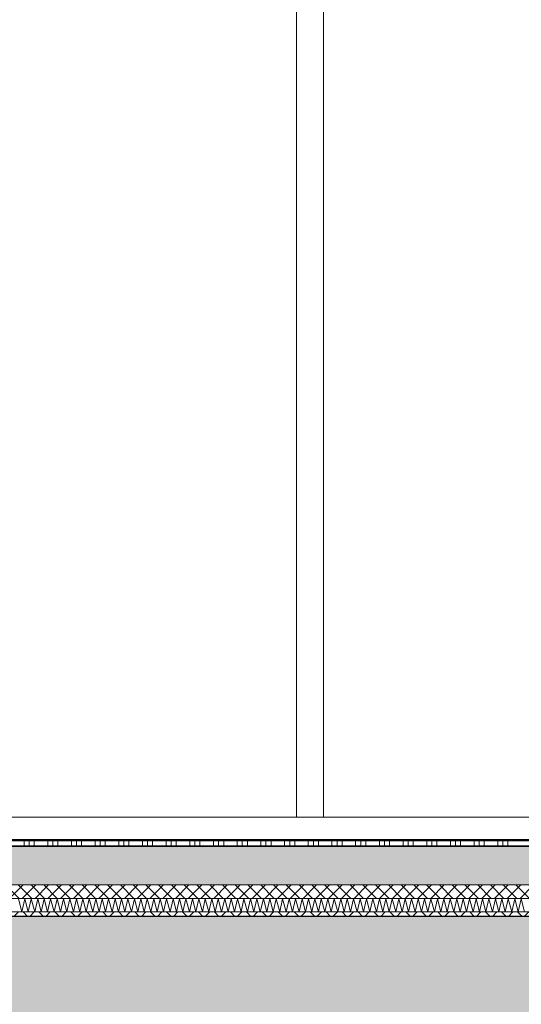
# Model space of a CAD drawing. Header units: metres. Extents: x -16 to 43.7, y -22.2 to 4.
# Tile 47 of 77: x 11.7 to 12.8, y -6.4 to -4.2. Entities that reach past the tile are written whole.
import ezdxf

# ---------------------------------------------------------------- set-up
doc = ezdxf.new("R2010")
doc.units = ezdxf.units.M
doc.header["$MEASUREMENT"] = 0
doc.layers.get('0').update_dxf_attribs({"color": 8, "lineweight": 9})
doc.layers.get('Defpoints').update_dxf_attribs({"color": 8, "lineweight": 9})
for name, color, linetype in [('Neubau_A-Decken', 8, 'Continuous'), ('Neubau_B-Bodenaufbau', 8, 'Continuous'), ('Neubau_B-Pfosten-Riegel-Fassade', 8, 'Continuous'), ('Neubau_T-Bemaßung', 8, 'Continuous')]:
    doc.layers.add(name, color=color, linetype=linetype)
doc.styles.add('ERSTELLTER_STIL_2', font='arial.ttf')
doc.dimstyles.new('ERSTELLTER_STIL__1', dxfattribs={"dimtxt": 0.0875, "dimasz": 0.059375, "dimexe": 0.18, "dimexo": 0.0625, "dimgap": 0, "dimtad": 1, "dimzin": 0, "dimdsep": 46, "dimtxsty": 'ERSTELLTER_STIL_2', "dimblk": 'ARROWHEAD_6', "dimblk1": 'ARROWHEAD_6', "dimblk2": 'ARROWHEAD_6', "dimcen": 0.09, "dimclrd": 7, "dimclre": 7, "dimclrt": 7, "dimazin": 0, "dimtfac": 1, "dimtdec": 4, "dimtmove": 0, "dimatfit": 3, "dimfxl": 1, "dimtolj": 1, "dimtzin": 0, "dimarcsym": 0})

# ---------------------------------------------------------------- blocks, each defined once
blk = doc.blocks.new('*X243', base_point=(3718.7656, 0))
at = {"layer": 'Neubau_B-Bodenaufbau', "color": 7, "linetype": 'Continuous', "lineweight": 9}
for p, q in [((4095.3656, 4.0193), (4095.3733, 3.9907)), ((4095.3733, 3.9907), (4095.3799, 4.0193)), ((4095.3799, 4.0193), (4095.3876, 3.9907)), ((4095.3876, 3.9907), (4095.3942, 4.0193)), ((4095.3942, 4.0193), (4095.4018, 3.9907)), ((4095.4018, 3.9907), (4095.4085, 4.0193)), ((4095.4085, 4.0193), (4095.4161, 3.9907)), ((4095.4161, 3.9907), (4095.4228, 4.0193)), ((4095.4228, 4.0193), (4095.4304, 3.9907)), ((4095.4304, 3.9907), (4095.437, 4.0193)), ((4095.437, 4.0193), (4095.4447, 3.9907)), ((4095.4447, 3.9907), (4095.4513, 4.0193)), ((4095.4513, 4.0193), (4095.459, 3.9907)), ((4095.459, 3.9907), (4095.4656, 4.0193)), ((4095.4656, 4.0193), (4095.4733, 3.9907)), ((4095.4733, 3.9907), (4095.4799, 4.0193)), ((4095.4799, 4.0193), (4095.4876, 3.9907)), ((4095.4876, 3.9907), (4095.4942, 4.0193)), ((4095.4942, 4.0193), (4095.5018, 3.9907)), ((4095.5018, 3.9907), (4095.5085, 4.0193)), ((4095.5085, 4.0193), (4095.5161, 3.9907)), ((4095.5161, 3.9907), (4095.5228, 4.0193)), ((4095.5228, 4.0193), (4095.5304, 3.9907)), ((4095.5304, 3.9907), (4095.537, 4.0193)), ((4095.537, 4.0193), (4095.5447, 3.9907)), ((4095.5447, 3.9907), (4095.5513, 4.0193)), ((4095.5513, 4.0193), (4095.559, 3.9907)), ((4095.559, 3.9907), (4095.5656, 4.0193)), ((4095.5656, 4.0193), (4095.5733, 3.9907)), ((4095.5733, 3.9907), (4095.5799, 4.0193)), ((4095.5799, 4.0193), (4095.5876, 3.9907)), ((4095.5876, 3.9907), (4095.5942, 4.0193)), ((4095.5942, 4.0193), (4095.6018, 3.9907)), ((4095.6018, 3.9907), (4095.6085, 4.0193)), ((4095.6085, 4.0193), (4095.6161, 3.9907)), ((4095.6161, 3.9907), (4095.6228, 4.0193)), ((4095.6228, 4.0193), (4095.6304, 3.9907)), ((4095.6304, 3.9907), (4095.637, 4.0193)), ((4095.637, 4.0193), (4095.6447, 3.9907)), ((4095.6447, 3.9907), (4095.6513, 4.0193)), ((4095.6513, 4.0193), (4095.659, 3.9907)), ((4095.659, 3.9907), (4095.6656, 4.0193)), ((4095.6656, 4.0193), (4095.6733, 3.9907)), ((4095.6733, 3.9907), (4095.6799, 4.0193)), ((4095.6799, 4.0193), (4095.6876, 3.9907)), ((4095.6876, 3.9907), (4095.6942, 4.0193)), ((4095.6942, 4.0193), (4095.7018, 3.9907)), ((4095.7018, 3.9907), (4095.7085, 4.0193)), ((4095.7085, 4.0193), (4095.7161, 3.9907)), ((4095.7161, 3.9907), (4095.7228, 4.0193)), ((4095.7228, 4.0193), (4095.7304, 3.9907)), ((4095.7304, 3.9907), (4095.737, 4.0193)), ((4095.737, 4.0193), (4095.7447, 3.9907)), ((4095.7447, 3.9907), (4095.7513, 4.0193)), ((4095.7513, 4.0193), (4095.759, 3.9907)), ((4095.759, 3.9907), (4095.7656, 4.0193)), ((4095.7656, 4.0193), (4095.7733, 3.9907)), ((4095.7733, 3.9907), (4095.7799, 4.0193)), ((4095.7799, 4.0193), (4095.7876, 3.9907)), ((4095.7876, 3.9907), (4095.7942, 4.0193)), ((4095.7942, 4.0193), (4095.8018, 3.9907)), ((4095.8018, 3.9907), (4095.8085, 4.0193)), ((4095.8085, 4.0193), (4095.8161, 3.9907)), ((4095.8161, 3.9907), (4095.8228, 4.0193)), ((4095.8228, 4.0193), (4095.8304, 3.9907)), ((4095.8304, 3.9907), (4095.837, 4.0193)), ((4095.837, 4.0193), (4095.8447, 3.9907)), ((4095.8447, 3.9907), (4095.8513, 4.0193)), ((4095.8513, 4.0193), (4095.859, 3.9907)), ((4095.859, 3.9907), (4095.8656, 4.0193)), ((4095.8656, 4.0193), (4095.8733, 3.9907)), ((4095.8733, 3.9907), (4095.8799, 4.0193)), ((4095.8799, 4.0193), (4095.8876, 3.9907)), ((4095.8876, 3.9907), (4095.8942, 4.0193)), ((4095.8942, 4.0193), (4095.9018, 3.9907)), ((4095.9018, 3.9907), (4095.9085, 4.0193)), ((4095.9085, 4.0193), (4095.9161, 3.9907)), ((4095.9161, 3.9907), (4095.9228, 4.0193)), ((4095.9228, 4.0193), (4095.9304, 3.9907)), ((4095.9304, 3.9907), (4095.937, 4.0193)), ((4095.937, 4.0193), (4095.9447, 3.9907)), ((4095.9447, 3.9907), (4095.9513, 4.0193)), ((4095.9513, 4.0193), (4095.959, 3.9907)), ((4095.959, 3.9907), (4095.9656, 4.0193)), ((4095.9656, 4.0193), (4095.9733, 3.9907)), ((4095.9733, 3.9907), (4095.9799, 4.0193)), ((4095.9799, 4.0193), (4095.9876, 3.9907)), ((4095.9876, 3.9907), (4095.9942, 4.0193)), ((4095.9942, 4.0193), (4096.0018, 3.9907)), ((4096.0018, 3.9907), (4096.0085, 4.0193)), ((4096.0085, 4.0193), (4096.0161, 3.9907)), ((4096.0161, 3.9907), (4096.0228, 4.0193)), ((4096.0228, 4.0193), (4096.0304, 3.9907)), ((4096.0304, 3.9907), (4096.037, 4.0193)), ((4096.037, 4.0193), (4096.0447, 3.9907)), ((4096.0447, 3.9907), (4096.0513, 4.0193)), ((4096.0513, 4.0193), (4096.059, 3.9907)), ((4096.059, 3.9907), (4096.0656, 4.0193)), ((4096.0656, 4.0193), (4096.0733, 3.9907)), ((4096.0733, 3.9907), (4096.0799, 4.0193)), ((4096.0799, 4.0193), (4096.0876, 3.9907)), ((4096.0876, 3.9907), (4096.0942, 4.0193)), ((4096.0942, 4.0193), (4096.1018, 3.9907)), ((4096.1018, 3.9907), (4096.1085, 4.0193)), ((4096.1085, 4.0193), (4096.1161, 3.9907)), ((4096.1161, 3.9907), (4096.1228, 4.0193)), ((4096.1228, 4.0193), (4096.1304, 3.9907)), ((4096.1304, 3.9907), (4096.137, 4.0193)), ((4096.137, 4.0193), (4096.1447, 3.9907)), ((4096.1447, 3.9907), (4096.1513, 4.0193)), ((4096.1513, 4.0193), (4096.159, 3.9907)), ((4096.159, 3.9907), (4096.1656, 4.0193)), ((4096.1656, 4.0193), (4096.1733, 3.9907)), ((4096.1733, 3.9907), (4096.1799, 4.0193)), ((4096.1799, 4.0193), (4096.1876, 3.9907)), ((4096.1876, 3.9907), (4096.1942, 4.0193)), ((4096.1942, 4.0193), (4096.2018, 3.9907)), ((4096.2018, 3.9907), (4096.2085, 4.0193)), ((4096.2085, 4.0193), (4096.2161, 3.9907)), ((4096.2161, 3.9907), (4096.2228, 4.0193)), ((4096.2228, 4.0193), (4096.2304, 3.9907)), ((4096.2304, 3.9907), (4096.237, 4.0193)), ((4096.237, 4.0193), (4096.2447, 3.9907)), ((4096.2447, 3.9907), (4096.2513, 4.0193)), ((4096.2513, 4.0193), (4096.259, 3.9907)), ((4096.259, 3.9907), (4096.2656, 4.0193)), ((4096.2656, 4.0193), (4096.2733, 3.9907)), ((4096.2733, 3.9907), (4096.2799, 4.0193)), ((4096.2799, 4.0193), (4096.2876, 3.9907)), ((4096.2876, 3.9907), (4096.2942, 4.0193)), ((4096.2942, 4.0193), (4096.3018, 3.9907)), ((4096.3018, 3.9907), (4096.3085, 4.0193)), ((4096.3085, 4.0193), (4096.3161, 3.9907)), ((4096.3161, 3.9907), (4096.3228, 4.0193)), ((4096.3228, 4.0193), (4096.3304, 3.9907)), ((4096.3304, 3.9907), (4096.337, 4.0193)), ((4096.337, 4.0193), (4096.3447, 3.9907)), ((4096.3447, 3.9907), (4096.3513, 4.0193)), ((4096.3513, 4.0193), (4096.359, 3.9907)), ((4096.359, 3.9907), (4096.3656, 4.0193)), ((4096.3656, 4.0193), (4096.3733, 3.9907)), ((4096.3733, 3.9907), (4096.3799, 4.0193)), ((4096.3799, 4.0193), (4096.3876, 3.9907)), ((4096.3876, 3.9907), (4096.3942, 4.0193)), ((4096.3942, 4.0193), (4096.4018, 3.9907)), ((4096.4018, 3.9907), (4096.4085, 4.0193)), ((4096.4085, 4.0193), (4096.4161, 3.9907)), ((4096.4161, 3.9907), (4096.4228, 4.0193)), ((4096.4228, 4.0193), (4096.4304, 3.9907)), ((4096.4304, 3.9907), (4096.437, 4.0193)), ((4096.437, 4.0193), (4096.4447, 3.9907)), ((4096.4447, 3.9907), (4096.4513, 4.0193)), ((4096.4513, 4.0193), (4096.459, 3.9907)), ((4096.459, 3.9907), (4096.4656, 4.0193)), ((4096.4656, 4.0193), (4096.4733, 3.9907)), ((4096.4733, 3.9907), (4096.4799, 4.0193)), ((4096.4799, 4.0193), (4096.4876, 3.9907))]:
    blk.add_line(p, q, dxfattribs=at)
blk = doc.blocks.new('*X244', base_point=(3718.7656, 0))
at = {"layer": 'Neubau_B-Bodenaufbau', "color": 7, "linetype": 'Continuous', "lineweight": 9}
for p, q in [((4095.3481, 4.1475), (4095.4006, 4.1475)), ((4095.3781, 4.15), (4095.3781, 4.1475)), ((4095.3781, 4.1475), (4095.3781, 4.135)), ((4095.3894, 4.15), (4095.3894, 4.1475)), ((4095.3894, 4.1475), (4095.3894, 4.135)), ((4095.4006, 4.15), (4095.4006, 4.1475)), ((4095.4006, 4.1475), (4095.4531, 4.1475)), ((4095.4006, 4.1475), (4095.4006, 4.135)), ((4095.4306, 4.15), (4095.4306, 4.1475)), ((4095.4306, 4.1475), (4095.4306, 4.135)), ((4095.4419, 4.15), (4095.4419, 4.1475)), ((4095.4419, 4.1475), (4095.4419, 4.135)), ((4095.4531, 4.15), (4095.4531, 4.1475)), ((4095.4531, 4.1475), (4095.5056, 4.1475)), ((4095.4531, 4.1475), (4095.4531, 4.135)), ((4095.4831, 4.15), (4095.4831, 4.1475)), ((4095.4831, 4.1475), (4095.4831, 4.135)), ((4095.4944, 4.15), (4095.4944, 4.1475)), ((4095.4944, 4.1475), (4095.4944, 4.135)), ((4095.5056, 4.15), (4095.5056, 4.1475)), ((4095.5056, 4.1475), (4095.5581, 4.1475)), ((4095.5056, 4.1475), (4095.5056, 4.135)), ((4095.5356, 4.15), (4095.5356, 4.1475)), ((4095.5356, 4.1475), (4095.5356, 4.135)), ((4095.5469, 4.15), (4095.5469, 4.1475)), ((4095.5469, 4.1475), (4095.5469, 4.135)), ((4095.5581, 4.15), (4095.5581, 4.1475)), ((4095.5581, 4.1475), (4095.6106, 4.1475)), ((4095.5581, 4.1475), (4095.5581, 4.135)), ((4095.5881, 4.15), (4095.5881, 4.1475)), ((4095.5881, 4.1475), (4095.5881, 4.135)), ((4095.5994, 4.15), (4095.5994, 4.1475)), ((4095.5994, 4.1475), (4095.5994, 4.135)), ((4095.6106, 4.15), (4095.6106, 4.1475)), ((4095.6106, 4.1475), (4095.6631, 4.1475)), ((4095.6106, 4.1475), (4095.6106, 4.135)), ((4095.6406, 4.15), (4095.6406, 4.1475)), ((4095.6406, 4.1475), (4095.6406, 4.135)), ((4095.6519, 4.15), (4095.6519, 4.1475)), ((4095.6519, 4.1475), (4095.6519, 4.135)), ((4095.6631, 4.15), (4095.6631, 4.1475)), ((4095.6631, 4.1475), (4095.7156, 4.1475)), ((4095.6631, 4.1475), (4095.6631, 4.135)), ((4095.6931, 4.15), (4095.6931, 4.1475)), ((4095.6931, 4.1475), (4095.6931, 4.135)), ((4095.7044, 4.15), (4095.7044, 4.1475)), ((4095.7044, 4.1475), (4095.7044, 4.135)), ((4095.7156, 4.15), (4095.7156, 4.1475)), ((4095.7156, 4.1475), (4095.7681, 4.1475)), ((4095.7156, 4.1475), (4095.7156, 4.135)), ((4095.7456, 4.15), (4095.7456, 4.1475)), ((4095.7456, 4.1475), (4095.7456, 4.135)), ((4095.7569, 4.15), (4095.7569, 4.1475)), ((4095.7569, 4.1475), (4095.7569, 4.135)), ((4095.7681, 4.15), (4095.7681, 4.1475)), ((4095.7681, 4.1475), (4095.8206, 4.1475)), ((4095.7681, 4.1475), (4095.7681, 4.135)), ((4095.7981, 4.15), (4095.7981, 4.1475)), ((4095.7981, 4.1475), (4095.7981, 4.135)), ((4095.8094, 4.15), (4095.8094, 4.1475)), ((4095.8094, 4.1475), (4095.8094, 4.135)), ((4095.8206, 4.15), (4095.8206, 4.1475)), ((4095.8206, 4.1475), (4095.8731, 4.1475)), ((4095.8206, 4.1475), (4095.8206, 4.135)), ((4095.8506, 4.15), (4095.8506, 4.1475)), ((4095.8506, 4.1475), (4095.8506, 4.135)), ((4095.8619, 4.15), (4095.8619, 4.1475)), ((4095.8619, 4.1475), (4095.8619, 4.135)), ((4095.8731, 4.15), (4095.8731, 4.1475)), ((4095.8731, 4.1475), (4095.9256, 4.1475)), ((4095.8731, 4.1475), (4095.8731, 4.135)), ((4095.9031, 4.15), (4095.9031, 4.1475)), ((4095.9031, 4.1475), (4095.9031, 4.135)), ((4095.9144, 4.15), (4095.9144, 4.1475)), ((4095.9144, 4.1475), (4095.9144, 4.135)), ((4095.9256, 4.15), (4095.9256, 4.1475)), ((4095.9256, 4.1475), (4095.9781, 4.1475)), ((4095.9256, 4.1475), (4095.9256, 4.135)), ((4095.9556, 4.15), (4095.9556, 4.1475)), ((4095.9556, 4.1475), (4095.9556, 4.135)), ((4095.9669, 4.15), (4095.9669, 4.1475)), ((4095.9669, 4.1475), (4095.9669, 4.135)), ((4095.9781, 4.15), (4095.9781, 4.1475)), ((4095.9781, 4.1475), (4096.0306, 4.1475)), ((4095.9781, 4.1475), (4095.9781, 4.135)), ((4096.0081, 4.15), (4096.0081, 4.1475)), ((4096.0081, 4.1475), (4096.0081, 4.135)), ((4096.0194, 4.15), (4096.0194, 4.1475)), ((4096.0194, 4.1475), (4096.0194, 4.135)), ((4096.0306, 4.15), (4096.0306, 4.1475)), ((4096.0306, 4.1475), (4096.0831, 4.1475)), ((4096.0306, 4.1475), (4096.0306, 4.135)), ((4096.0606, 4.15), (4096.0606, 4.1475)), ((4096.0606, 4.1475), (4096.0606, 4.135)), ((4096.0719, 4.15), (4096.0719, 4.1475)), ((4096.0719, 4.1475), (4096.0719, 4.135)), ((4096.0831, 4.15), (4096.0831, 4.1475)), ((4096.0831, 4.1475), (4096.1356, 4.1475)), ((4096.0831, 4.1475), (4096.0831, 4.135)), ((4096.1131, 4.15), (4096.1131, 4.1475)), ((4096.1131, 4.1475), (4096.1131, 4.135)), ((4096.1244, 4.15), (4096.1244, 4.1475)), ((4096.1244, 4.1475), (4096.1244, 4.135)), ((4096.1356, 4.15), (4096.1356, 4.1475)), ((4096.1356, 4.1475), (4096.1881, 4.1475)), ((4096.1356, 4.1475), (4096.1356, 4.135)), ((4096.1656, 4.15), (4096.1656, 4.1475)), ((4096.1656, 4.1475), (4096.1656, 4.135)), ((4096.1769, 4.15), (4096.1769, 4.1475)), ((4096.1769, 4.1475), (4096.1769, 4.135)), ((4096.1881, 4.15), (4096.1881, 4.1475)), ((4096.1881, 4.1475), (4096.2406, 4.1475)), ((4096.1881, 4.1475), (4096.1881, 4.135)), ((4096.2181, 4.15), (4096.2181, 4.1475)), ((4096.2181, 4.1475), (4096.2181, 4.135)), ((4096.2294, 4.15), (4096.2294, 4.1475)), ((4096.2294, 4.1475), (4096.2294, 4.135)), ((4096.2406, 4.15), (4096.2406, 4.1475)), ((4096.2406, 4.1475), (4096.2931, 4.1475)), ((4096.2406, 4.1475), (4096.2406, 4.135)), ((4096.2706, 4.15), (4096.2706, 4.1475)), ((4096.2706, 4.1475), (4096.2706, 4.135)), ((4096.2819, 4.15), (4096.2819, 4.1475)), ((4096.2819, 4.1475), (4096.2819, 4.135)), ((4096.2931, 4.15), (4096.2931, 4.1475)), ((4096.2931, 4.1475), (4096.3456, 4.1475)), ((4096.2931, 4.1475), (4096.2931, 4.135)), ((4096.3231, 4.15), (4096.3231, 4.1475)), ((4096.3231, 4.1475), (4096.3231, 4.135)), ((4096.3344, 4.15), (4096.3344, 4.1475)), ((4096.3344, 4.1475), (4096.3344, 4.135)), ((4096.3456, 4.15), (4096.3456, 4.1475)), ((4096.3456, 4.1475), (4096.3981, 4.1475)), ((4096.3456, 4.1475), (4096.3456, 4.135)), ((4096.3756, 4.15), (4096.3756, 4.1475)), ((4096.3756, 4.1475), (4096.3756, 4.135)), ((4096.3869, 4.15), (4096.3869, 4.1475)), ((4096.3869, 4.1475), (4096.3869, 4.135)), ((4096.3981, 4.15), (4096.3981, 4.1475)), ((4096.3981, 4.1475), (4096.4506, 4.1475)), ((4096.3981, 4.1475), (4096.3981, 4.135)), ((4096.4281, 4.15), (4096.4281, 4.1475)), ((4096.4281, 4.1475), (4096.4281, 4.135)), ((4096.4394, 4.15), (4096.4394, 4.1475)), ((4096.4394, 4.1475), (4096.4394, 4.135)), ((4096.4506, 4.15), (4096.4506, 4.1475)), ((4096.4506, 4.1475), (4096.5031, 4.1475)), ((4096.4506, 4.1475), (4096.4506, 4.135)), ((4095.3481, 4.1363), (4095.4006, 4.1363)), ((4095.4006, 4.1363), (4095.4531, 4.1363)), ((4095.4531, 4.1363), (4095.5056, 4.1363)), ((4095.5056, 4.1363), (4095.5581, 4.1363)), ((4095.5581, 4.1363), (4095.6106, 4.1363)), ((4095.6106, 4.1363), (4095.6631, 4.1363)), ((4095.6631, 4.1363), (4095.7156, 4.1363)), ((4095.7156, 4.1363), (4095.7681, 4.1363)), ((4095.7681, 4.1363), (4095.8206, 4.1363)), ((4095.8206, 4.1363), (4095.8731, 4.1363)), ((4095.8731, 4.1363), (4095.9256, 4.1363)), ((4095.9256, 4.1363), (4095.9781, 4.1363)), ((4095.9781, 4.1363), (4096.0306, 4.1363)), ((4096.0306, 4.1363), (4096.0831, 4.1363)), ((4096.0831, 4.1363), (4096.1356, 4.1363)), ((4096.1356, 4.1363), (4096.1881, 4.1363)), ((4096.1881, 4.1363), (4096.2406, 4.1363)), ((4096.2406, 4.1363), (4096.2931, 4.1363)), ((4096.2931, 4.1363), (4096.3456, 4.1363)), ((4096.3456, 4.1363), (4096.3981, 4.1363)), ((4096.3981, 4.1363), (4096.4506, 4.1363)), ((4096.4506, 4.1363), (4096.5031, 4.1363))]:
    blk.add_line(p, q, dxfattribs=at)
blk = doc.blocks.new('ARROWHEAD_6')
at = {"color": 0, "linetype": 'Continuous', "lineweight": 0}
for p, q in [((-0.5, -0.5), (0.5, 0.5)), ((0, 0), (-1, 0))]:
    blk.add_line(p, q, dxfattribs=at)
blk = doc.blocks.new('*D282')
at = {"layer": 'Defpoints', "color": 0, "linetype": 'Continuous', "transparency": 16777216}
for p in [(4.1043, -6.195), (23.555, -6.195), (11.715, -6.495)]:
    blk.add_point(p, dxfattribs=at)
at = {"layer": 'Neubau_T-Bemaßung', "linetype": 'Continuous', "lineweight": -2, "transparency": 16777216}
for p, q in [((4.1043, -6.1356), (4.1043, -6.0763)), ((23.4925, -6.195), (3.9243, -6.195)), ((4.1043, -6.195), (4.1043, -6.2317)), ((4.1043, -6.495), (4.1043, -6.4586)), ((11.6525, -6.495), (3.9243, -6.495)), ((4.1043, -6.5544), (4.1043, -6.6138))]:
    blk.add_line(p, q, dxfattribs=at)
at = {"layer": 'Neubau_T-Bemaßung', "linetype": 'Continuous', "lineweight": -2, "transparency": 16777216, "xscale": 0.059375, "yscale": 0.059375, "zscale": 0.059375}
for p, rotation in [((4.1043, -6.195), 270), ((4.1043, -6.495), 90)]:
    blk.add_blockref('ARROWHEAD_6', p, dxfattribs=dict(at, rotation=rotation))
at = {"layer": 'Neubau_T-Bemaßung', "linetype": 'Continuous', "lineweight": 9, "transparency": 16777216, "insert": (4.1043, -6.3451), "char_height": 0.0875, "attachment_point": 5, "rotation": 90, "style": 'ERSTELLTER_STIL_2'}
blk.add_mtext('\\A1;0.30', dxfattribs=at)
blk = doc.blocks.new('*D283')
at = {"layer": 'Defpoints', "color": 0, "linetype": 'Continuous', "transparency": 16777216}
for p in [(3.9908, -6.195), (23.555, -6.195), (23.555, -6.195)]:
    blk.add_point(p, dxfattribs=at)
at = {"layer": 'Neubau_T-Bemaßung', "linetype": 'Continuous', "lineweight": -2, "transparency": 16777216}
for p, q in [((3.9908, -6.1356), (3.9908, -6.0763)), ((23.4925, -6.195), (3.8108, -6.195)), ((23.4925, -6.195), (3.8108, -6.195)), ((3.9908, -6.2544), (3.9908, -6.3138))]:
    blk.add_line(p, q, dxfattribs=at)
at = {"layer": 'Neubau_T-Bemaßung', "linetype": 'Continuous', "lineweight": -2, "transparency": 16777216, "xscale": 0.059375, "yscale": 0.059375, "zscale": 0.059375}
for rotation in [270, 90]:
    blk.add_blockref('ARROWHEAD_6', (3.9908, -6.195), dxfattribs=dict(at, rotation=rotation))
at = {"layer": 'Neubau_T-Bemaßung', "linetype": 'Continuous', "lineweight": 9, "transparency": 16777216, "insert": (4.1043, -6.0763), "char_height": 0.0875, "attachment_point": 5, "rotation": 90, "style": 'ERSTELLTER_STIL_2'}
blk.add_mtext('\\A1;0.00', dxfattribs=at)
blk = doc.blocks.new('*D284')
at = {"layer": 'Defpoints', "color": 0, "linetype": 'Continuous', "transparency": 16777216}
for p in [(4.1043, -2.695), (11.715, -2.695), (23.555, -6.195)]:
    blk.add_point(p, dxfattribs=at)
at = {"layer": 'Neubau_T-Bemaßung', "linetype": 'Continuous', "lineweight": -2, "transparency": 16777216}
for p, q in [((11.6525, -2.695), (3.9243, -2.695)), ((4.1043, -2.7544), (4.1043, -4.335)), ((4.1043, -6.1356), (4.1043, -4.562)), ((23.4925, -6.195), (3.9243, -6.195))]:
    blk.add_line(p, q, dxfattribs=at)
at = {"layer": 'Neubau_T-Bemaßung', "linetype": 'Continuous', "lineweight": -2, "transparency": 16777216, "xscale": 0.059375, "yscale": 0.059375, "zscale": 0.059375}
for p, rotation in [((4.1043, -2.695), 90), ((4.1043, -6.195), 270)]:
    blk.add_blockref('ARROWHEAD_6', p, dxfattribs=dict(at, rotation=rotation))
at = {"layer": 'Neubau_T-Bemaßung', "linetype": 'Continuous', "lineweight": 9, "transparency": 16777216, "insert": (4.1043, -4.4485), "char_height": 0.0875, "attachment_point": 5, "rotation": 90, "style": 'ERSTELLTER_STIL_2'}
blk.add_mtext('\\A1;3.50', dxfattribs=at)
blk = doc.blocks.new('*D296')
at = {"layer": 'Defpoints', "color": 0, "linetype": 'Continuous', "transparency": 16777216}
for p in [(3.7543, -6.195), (23.555, -6.195), (11.715, -6.495)]:
    blk.add_point(p, dxfattribs=at)
at = {"layer": 'Neubau_T-Bemaßung', "linetype": 'Continuous', "lineweight": -2, "transparency": 16777216}
for p, q in [((3.7543, -6.1356), (3.7543, -6.0763)), ((23.4925, -6.195), (3.5743, -6.195)), ((3.7543, -6.195), (3.7543, -6.2317)), ((3.7543, -6.495), (3.7543, -6.4586)), ((11.6525, -6.495), (3.5743, -6.495)), ((3.7543, -6.5544), (3.7543, -6.6138))]:
    blk.add_line(p, q, dxfattribs=at)
at = {"layer": 'Neubau_T-Bemaßung', "linetype": 'Continuous', "lineweight": -2, "transparency": 16777216, "xscale": 0.059375, "yscale": 0.059375, "zscale": 0.059375}
for p, rotation in [((3.7543, -6.195), 270), ((3.7543, -6.495), 90)]:
    blk.add_blockref('ARROWHEAD_6', p, dxfattribs=dict(at, rotation=rotation))
at = {"layer": 'Neubau_T-Bemaßung', "linetype": 'Continuous', "lineweight": 9, "transparency": 16777216, "insert": (3.7543, -6.3451), "char_height": 0.0875, "attachment_point": 5, "rotation": 90, "style": 'ERSTELLTER_STIL_2'}
blk.add_mtext('\\A1;0.30', dxfattribs=at)
blk = doc.blocks.new('*D297')
at = {"layer": 'Defpoints', "color": 0, "linetype": 'Continuous', "transparency": 16777216}
for p in [(3.6408, -6.195), (23.555, -6.195), (23.555, -6.195)]:
    blk.add_point(p, dxfattribs=at)
at = {"layer": 'Neubau_T-Bemaßung', "linetype": 'Continuous', "lineweight": -2, "transparency": 16777216}
for p, q in [((3.6408, -6.1356), (3.6408, -6.0763)), ((23.4925, -6.195), (3.4608, -6.195)), ((23.4925, -6.195), (3.4608, -6.195)), ((3.6408, -6.2544), (3.6408, -6.3138))]:
    blk.add_line(p, q, dxfattribs=at)
at = {"layer": 'Neubau_T-Bemaßung', "linetype": 'Continuous', "lineweight": -2, "transparency": 16777216, "xscale": 0.059375, "yscale": 0.059375, "zscale": 0.059375}
for rotation in [270, 90]:
    blk.add_blockref('ARROWHEAD_6', (3.6408, -6.195), dxfattribs=dict(at, rotation=rotation))
at = {"layer": 'Neubau_T-Bemaßung', "linetype": 'Continuous', "lineweight": 9, "transparency": 16777216, "insert": (3.7543, -6.0763), "char_height": 0.0875, "attachment_point": 5, "rotation": 90, "style": 'ERSTELLTER_STIL_2'}
blk.add_mtext('\\A1;0.00', dxfattribs=at)
blk = doc.blocks.new('*D298')
at = {"layer": 'Defpoints', "color": 0, "linetype": 'Continuous', "transparency": 16777216}
for p in [(-9.662, -6.025), (3.6406, -6.025), (23.555, -6.195)]:
    blk.add_point(p, dxfattribs=at)
at = {"layer": 'Neubau_T-Bemaßung', "linetype": 'Continuous', "lineweight": -2, "transparency": 16777216}
for p, q in [((3.6406, -6.025), (3.6406, -5.9272)), ((-9.5995, -6.025), (3.8206, -6.025)), ((3.6406, -6.1356), (3.6406, -6.0844)), ((23.4925, -6.195), (3.4606, -6.195))]:
    blk.add_line(p, q, dxfattribs=at)
at = {"layer": 'Neubau_T-Bemaßung', "linetype": 'Continuous', "lineweight": -2, "transparency": 16777216, "xscale": 0.059375, "yscale": 0.059375, "zscale": 0.059375}
for p, rotation in [((3.6406, -6.025), 90), ((3.6406, -6.195), 270)]:
    blk.add_blockref('ARROWHEAD_6', p, dxfattribs=dict(at, rotation=rotation))
at = {"layer": 'Neubau_T-Bemaßung', "linetype": 'Continuous', "lineweight": 9, "transparency": 16777216, "insert": (3.7543, -5.9272), "char_height": 0.0875, "attachment_point": 5, "rotation": 90, "style": 'ERSTELLTER_STIL_2'}
blk.add_mtext('\\A1;0.17', dxfattribs=at)
blk = doc.blocks.new('*D299')
at = {"layer": 'Defpoints', "color": 0, "linetype": 'Continuous', "transparency": 16777216}
for p in [(3.7543, -3.025), (11.715, -3.025), (-9.662, -6.025)]:
    blk.add_point(p, dxfattribs=at)
at = {"layer": 'Neubau_T-Bemaßung', "linetype": 'Continuous', "lineweight": -2, "transparency": 16777216}
for p, q in [((11.6525, -3.025), (3.5743, -3.025)), ((3.7543, -3.0844), (3.7543, -4.415)), ((3.7543, -5.9656), (3.7543, -4.642)), ((-9.5995, -6.025), (3.9343, -6.025))]:
    blk.add_line(p, q, dxfattribs=at)
at = {"layer": 'Neubau_T-Bemaßung', "linetype": 'Continuous', "lineweight": -2, "transparency": 16777216, "xscale": 0.059375, "yscale": 0.059375, "zscale": 0.059375}
for p, rotation in [((3.7543, -3.025), 90), ((3.7543, -6.025), 270)]:
    blk.add_blockref('ARROWHEAD_6', p, dxfattribs=dict(at, rotation=rotation))
at = {"layer": 'Neubau_T-Bemaßung', "linetype": 'Continuous', "lineweight": 9, "transparency": 16777216, "insert": (3.7543, -4.5285), "char_height": 0.0875, "attachment_point": 5, "rotation": 90, "style": 'ERSTELLTER_STIL_2'}
blk.add_mtext('\\A1;3.00', dxfattribs=at)
blk = doc.blocks.new('*D307')
at = {"layer": 'Defpoints', "color": 0, "linetype": 'Continuous', "transparency": 16777216}
for p in [(19.7579, -6.195), (23.555, -6.195), (11.715, -6.495)]:
    blk.add_point(p, dxfattribs=at)
at = {"layer": 'Neubau_T-Bemaßung', "linetype": 'Continuous', "lineweight": -2, "transparency": 16777216}
for p, q in [((19.7579, -6.1356), (19.7579, -6.0763)), ((23.4925, -6.195), (19.5779, -6.195)), ((19.7579, -6.195), (19.7579, -6.2317)), ((19.7579, -6.495), (19.7579, -6.4586)), ((11.7775, -6.495), (19.9379, -6.495)), ((19.7579, -6.5544), (19.7579, -6.6138))]:
    blk.add_line(p, q, dxfattribs=at)
at = {"layer": 'Neubau_T-Bemaßung', "linetype": 'Continuous', "lineweight": -2, "transparency": 16777216, "xscale": 0.059375, "yscale": 0.059375, "zscale": 0.059375}
for p, rotation in [((19.7579, -6.195), 270), ((19.7579, -6.495), 90)]:
    blk.add_blockref('ARROWHEAD_6', p, dxfattribs=dict(at, rotation=rotation))
at = {"layer": 'Neubau_T-Bemaßung', "linetype": 'Continuous', "lineweight": 9, "transparency": 16777216, "insert": (19.7579, -6.3451), "char_height": 0.0875, "attachment_point": 5, "rotation": 90, "style": 'ERSTELLTER_STIL_2'}
blk.add_mtext('\\A1;0.30', dxfattribs=at)
blk = doc.blocks.new('*D309')
at = {"layer": 'Defpoints', "color": 0, "linetype": 'Continuous', "transparency": 16777216}
for p in [(11.715, -2.695), (19.7579, -2.695), (23.555, -6.195)]:
    blk.add_point(p, dxfattribs=at)
at = {"layer": 'Neubau_T-Bemaßung', "linetype": 'Continuous', "lineweight": -2, "transparency": 16777216}
for p, q in [((11.7775, -2.695), (19.9379, -2.695)), ((19.7579, -2.7544), (19.7579, -4.335)), ((19.7579, -6.1356), (19.7579, -4.562)), ((23.4925, -6.195), (19.5779, -6.195))]:
    blk.add_line(p, q, dxfattribs=at)
at = {"layer": 'Neubau_T-Bemaßung', "linetype": 'Continuous', "lineweight": -2, "transparency": 16777216, "xscale": 0.059375, "yscale": 0.059375, "zscale": 0.059375}
for p, rotation in [((19.7579, -2.695), 90), ((19.7579, -6.195), 270)]:
    blk.add_blockref('ARROWHEAD_6', p, dxfattribs=dict(at, rotation=rotation))
at = {"layer": 'Neubau_T-Bemaßung', "linetype": 'Continuous', "lineweight": 9, "transparency": 16777216, "insert": (19.7579, -4.4485), "char_height": 0.0875, "attachment_point": 5, "rotation": 90, "style": 'ERSTELLTER_STIL_2'}
blk.add_mtext('\\A1;3.50', dxfattribs=at)
blk = doc.blocks.new('*D317')
at = {"layer": 'Defpoints', "color": 0, "linetype": 'Continuous', "transparency": 16777216}
for p in [(19.4079, -6.195), (23.555, -6.195), (11.715, -6.495)]:
    blk.add_point(p, dxfattribs=at)
at = {"layer": 'Neubau_T-Bemaßung', "linetype": 'Continuous', "lineweight": -2, "transparency": 16777216}
for p, q in [((19.4079, -6.1356), (19.4079, -6.0763)), ((23.4925, -6.195), (19.2279, -6.195)), ((19.4079, -6.195), (19.4079, -6.2317)), ((19.4079, -6.495), (19.4079, -6.4586)), ((11.7775, -6.495), (19.5879, -6.495)), ((19.4079, -6.5544), (19.4079, -6.6138))]:
    blk.add_line(p, q, dxfattribs=at)
at = {"layer": 'Neubau_T-Bemaßung', "linetype": 'Continuous', "lineweight": -2, "transparency": 16777216, "xscale": 0.059375, "yscale": 0.059375, "zscale": 0.059375}
for p, rotation in [((19.4079, -6.195), 270), ((19.4079, -6.495), 90)]:
    blk.add_blockref('ARROWHEAD_6', p, dxfattribs=dict(at, rotation=rotation))
at = {"layer": 'Neubau_T-Bemaßung', "linetype": 'Continuous', "lineweight": 9, "transparency": 16777216, "insert": (19.4079, -6.3451), "char_height": 0.0875, "attachment_point": 5, "rotation": 90, "style": 'ERSTELLTER_STIL_2'}
blk.add_mtext('\\A1;0.30', dxfattribs=at)
blk = doc.blocks.new('*D319')
at = {"layer": 'Defpoints', "color": 0, "linetype": 'Continuous', "transparency": 16777216}
for p in [(-9.662, -6.025), (19.2942, -6.025), (23.555, -6.195)]:
    blk.add_point(p, dxfattribs=at)
at = {"layer": 'Neubau_T-Bemaßung', "linetype": 'Continuous', "lineweight": -2, "transparency": 16777216}
for p, q in [((19.2942, -6.025), (19.2942, -5.9272)), ((-9.5995, -6.025), (19.4742, -6.025)), ((19.2942, -6.1356), (19.2942, -6.0844)), ((23.4925, -6.195), (19.1142, -6.195))]:
    blk.add_line(p, q, dxfattribs=at)
at = {"layer": 'Neubau_T-Bemaßung', "linetype": 'Continuous', "lineweight": -2, "transparency": 16777216, "xscale": 0.059375, "yscale": 0.059375, "zscale": 0.059375}
for p, rotation in [((19.2942, -6.025), 90), ((19.2942, -6.195), 270)]:
    blk.add_blockref('ARROWHEAD_6', p, dxfattribs=dict(at, rotation=rotation))
at = {"layer": 'Neubau_T-Bemaßung', "linetype": 'Continuous', "lineweight": 9, "transparency": 16777216, "insert": (19.4079, -5.9272), "char_height": 0.0875, "attachment_point": 5, "rotation": 90, "style": 'ERSTELLTER_STIL_2'}
blk.add_mtext('\\A1;0.17', dxfattribs=at)
blk = doc.blocks.new('*D320')
at = {"layer": 'Defpoints', "color": 0, "linetype": 'Continuous', "transparency": 16777216}
for p in [(11.715, -3.025), (19.4079, -3.025), (-9.662, -6.025)]:
    blk.add_point(p, dxfattribs=at)
at = {"layer": 'Neubau_T-Bemaßung', "linetype": 'Continuous', "lineweight": -2, "transparency": 16777216}
for p, q in [((11.7775, -3.025), (19.5879, -3.025)), ((19.4079, -3.0844), (19.4079, -4.415)), ((19.4079, -5.9656), (19.4079, -4.642)), ((-9.5995, -6.025), (19.5879, -6.025))]:
    blk.add_line(p, q, dxfattribs=at)
at = {"layer": 'Neubau_T-Bemaßung', "linetype": 'Continuous', "lineweight": -2, "transparency": 16777216, "xscale": 0.059375, "yscale": 0.059375, "zscale": 0.059375}
for p, rotation in [((19.4079, -3.025), 90), ((19.4079, -6.025), 270)]:
    blk.add_blockref('ARROWHEAD_6', p, dxfattribs=dict(at, rotation=rotation))
at = {"layer": 'Neubau_T-Bemaßung', "linetype": 'Continuous', "lineweight": 9, "transparency": 16777216, "insert": (19.4079, -4.5285), "char_height": 0.0875, "attachment_point": 5, "rotation": 90, "style": 'ERSTELLTER_STIL_2'}
blk.add_mtext('\\A1;3.00', dxfattribs=at)

msp = doc.modelspace()

# ---------------------------------------------------------------- hatches: boundary and pattern name
at = {"layer": 'Neubau_A-Decken', "linetype": 'Continuous', "lineweight": 0}
h = msp.add_hatch(dxfattribs=at)
h.set_pattern_fill('BETON__STAHLBETON_0001', color=256, style=0, pattern_type=2)
h.set_pattern_definition([(45, (-364.88789, -10.175), (-0.084852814, 0.084852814), []), (45, (-364.93032, -10.13257), (-0.084852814, 0.084852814), [0.09, -0.03])])
h.paths.add_polyline_path([(-0.125, -6.195), (-0.125, -6.495), (23.555, -6.495), (23.555, -6.195), (7.325, -6.195), (7.325, -6.205), (-0.07, -6.205), (-0.07, -6.195)])
at = {"layer": 'Neubau_B-Bodenaufbau', "linetype": 'Continuous', "lineweight": 0}
h = msp.add_hatch(dxfattribs=at)
h.set_pattern_fill('BETON__UNBEWEHRT_0001', color=256, style=0, pattern_type=2)
h.set_pattern_definition([(45, (-364.88789, -10.175), (-0.035355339, 0.035355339), [0.0375, -0.0125]), (45, (-364.88789, -10.139645), (-0.035355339, 0.035355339), [0.0375, -0.0125])])
h.paths.add_polyline_path([(7.325, -6.04), (7.325, -6.125), (16.105, -6.125), (16.105, -6.04)])
h = msp.add_hatch(dxfattribs=at)
h.set_pattern_fill('DÄMMUNG__HART_2_0001', color=256, style=0, pattern_type=2)
h.set_pattern_definition([(45, (-364.88789, -10.175), (-0.0141421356, 0.0141421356), []), (135, (-364.88789, -10.175), (0.0141421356, 0.0141421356), [])])
h.paths.add_polyline_path([(7.325, -6.125), (7.325, -6.155), (16.105, -6.155), (16.105, -6.125)])
h = msp.add_hatch(dxfattribs=at)
h.set_pattern_fill('GUßASPHALT_0001', color=256, style=0, pattern_type=2)
h.set_pattern_definition([(45, (-364.88789, -10.175), (-0.0176776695, 0.0176776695), []), (135, (-364.88789, -10.175), (0.0176776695, 0.0176776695), [])])
h.paths.add_polyline_path([(7.325, -6.195), (16.105, -6.195), (16.105, -6.185), (7.325, -6.185)])

# ---------------------------------------------------------------- linework, layer by layer
at = {"layer": 'Neubau_A-Decken', "linetype": 'Continuous', "lineweight": 25, "flags": 128}
msp.add_lwpolyline([(23.555, -6.195), (23.525, -6.195), (23.5125, -6.195), (23.5, -6.195), (16.105, -6.195), (7.325, -6.195), (-0.07, -6.195), (-0.0825, -6.195), (-0.095, -6.195), (-0.125, -6.195)], dxfattribs=at)
at = {"layer": 'Neubau_B-Bodenaufbau', "linetype": 'Continuous', "lineweight": 25}
msp.add_line((16.105, -6.04), (7.325, -6.04), dxfattribs=at)
at = {"layer": 'Neubau_B-Bodenaufbau', "linetype": 'Continuous', "lineweight": 15}
for p, q in [((16.105, -6.125), (7.325, -6.125)), ((16.105, -6.155), (7.325, -6.155)), ((16.105, -6.185), (7.325, -6.185))]:
    msp.add_line(p, q, dxfattribs=at)
at = {"layer": 'Neubau_B-Bodenaufbau', "linetype": 'Continuous', "lineweight": 25, "flags": 128}
msp.add_lwpolyline([(16.105, -6.025), (16.0801, -6.025), (16.08, -6.025), (7.35, -6.025), (7.3499, -6.025), (7.325, -6.025)], dxfattribs=at)
at = {"layer": 'Neubau_B-Pfosten-Riegel-Fassade', "linetype": 'Continuous', "lineweight": 15}
for p, q in [((12.3285, -5.975), (12.3285, -3.135)), ((12.3885, -5.975), (12.3885, -3.135)), ((12.3285, -5.975), (11.1015, -5.975)), ((12.3585, -5.975), (12.3285, -5.975)), ((12.3585, -5.975), (12.3885, -5.975)), ((13.9205, -5.975), (12.3885, -5.975))]:
    msp.add_line(p, q, dxfattribs=at)

# ---------------------------------------------------------------- block references
at = {"layer": 'Neubau_B-Bodenaufbau', "lineweight": 0}
for name in ['*X244', '*X243']:
    msp.add_blockref(name, (-364.8879, -10.175), dxfattribs=at)

# ---------------------------------------------------------------- dimensions: what is measured, and where the dimension line sits
at = {"layer": 'Neubau_T-Bemaßung', "linetype": 'Continuous', "lineweight": 9}
for base, p1, p2, picture, middle in [((4.1043, -2.695), (23.555, -6.195), (11.715, -2.695), '*D284', (4.1043, -4.4485)), ((19.7579, -2.695), (23.555, -6.195), (11.715, -2.695), '*D309', (19.7579, -4.4485)), ((3.7543, -3.025), (-9.662, -6.025), (11.715, -3.025), '*D299', (3.7543, -4.5285)), ((19.4079, -3.025), (-9.662, -6.025), (11.715, -3.025), '*D320', (19.4079, -4.5285)), ((3.6406, -6.025), (23.555, -6.195), (-9.662, -6.025), '*D298', (3.7543, -5.9272)), ((19.2942, -6.025), (23.555, -6.195), (-9.662, -6.025), '*D319', (19.4079, -5.9272)), ((3.6407921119, -6.195), (23.554999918, -6.195), (23.554999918, -6.195), '*D297', (3.7542854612, -6.07625)), ((3.9907921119, -6.195), (23.554999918, -6.195), (23.554999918, -6.195), '*D283', (4.1042854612, -6.07625)), ((3.7543, -6.195), (11.715, -6.495), (23.555, -6.195), '*D296', (3.7543, -6.3451)), ((4.1043, -6.195), (11.715, -6.495), (23.555, -6.195), '*D282', (4.1043, -6.3451)), ((19.7579, -6.195), (11.715, -6.495), (23.555, -6.195), '*D307', (19.7579, -6.3451)), ((19.4079, -6.195), (11.715, -6.495), (23.555, -6.195), '*D317', (19.4079, -6.3451))]:
    dim = msp.add_linear_dim(base=base, p1=p1, p2=p2, angle=90, dimstyle='ERSTELLTER_STIL__1', override={"dimclrd": 256, "dimclre": 256, "dimclrt": 256}, dxfattribs=at)
    dim.commit()
    dim.dimension.update_dxf_attribs({"geometry": picture, "text_midpoint": middle, "dimtype": 160, "text_rotation": 90})

doc.saveas('drawing.dxf')
